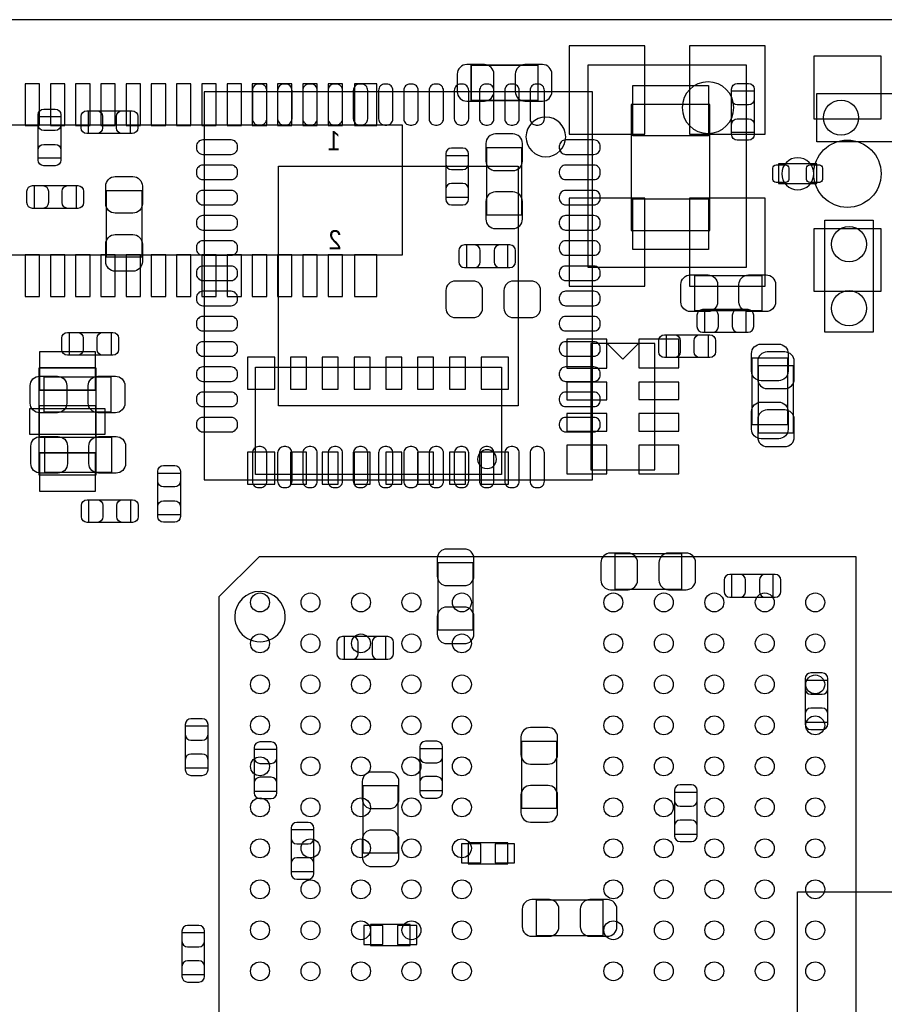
# Model space of a CAD drawing. Extents: x -11.4 to 75.8, y -7.3 to 45.
# Tile 9 of 12: x 36.1 to 49.8, y 14.5 to 30.1. Entities that reach past the tile are written whole.
import ezdxf

# ---------------------------------------------------------------- set-up
doc = ezdxf.new("R2010")
doc.units = 0
for name, color, linetype in [('ASSEMBLY_BOTTOM', 253, 'CONTINUOUS'), ('ASSEMBLY_TOP', 13, 'CONTINUOUS'), ('BODY_CENTER', 211, 'CONTINUOUS'), ('BOTTOM', 211, 'CONTINUOUS'), ('OUTLINE', 2, 'CONTINUOUS'), ('TOP', 3, 'CONTINUOUS')]:
    doc.layers.add(name, color=color, linetype=linetype)

msp = doc.modelspace()

# ---------------------------------------------------------------- linework, layer by layer
at = {"layer": 'ASSEMBLY_BOTTOM', "const_width": 0.024892}
msp.add_lwpolyline([(43.268646, 29.389832), (43.268646, 28.830016), (44.328842, 28.830016), (44.328842, 29.389832), (43.268646, 29.389832)], dxfattribs=at)
at = {"layer": 'ASSEMBLY_BOTTOM'}
for points in [[(45.11802, 29.389832), (45.11802, 26.189432), (47.63262, 26.189432), (47.63262, 29.389832), (45.11802, 29.389832)], [(42.181272, 28.43784), (22.445472, 28.43784), (22.445472, 26.38044), (42.181272, 26.38044), (42.181272, 28.43784)], [(43.228006, 27.954478), (42.867834, 27.954478), (42.867834, 27.294586), (43.228006, 27.294586), (43.228006, 27.954478)], [(44.072048, 28.079446), (43.512232, 28.079446), (43.512232, 27.01925), (44.072048, 27.01925), (44.072048, 28.079446)], [(43.192954, 26.540206), (43.192954, 26.180034), (43.852846, 26.180034), (43.852846, 26.540206), (43.192954, 26.540206)], [(46.967394, 25.514046), (46.967394, 25.153874), (47.627286, 25.153874), (47.627286, 25.514046), (46.967394, 25.514046)], [(45.16374, 24.97836), (45.16374, 22.97176), (46.17974, 22.97176), (46.17974, 24.97836), (45.16374, 24.97836)], [(45.67174, 24.72944), (45.41774, 24.98344)], [(45.67174, 24.72944), (45.92574, 24.98344)], [(37.32022, 24.59101), (37.32022, 22.88921), (36.42106, 22.88921), (36.42106, 24.59101), (37.32022, 24.59101)], [(48.379888, 24.621998), (47.820072, 24.621998), (47.820072, 23.561802), (48.379888, 23.561802), (48.379888, 24.621998)], [(46.605698, 21.081492), (46.605698, 21.641308), (45.545502, 21.641308), (45.545502, 21.081492), (46.605698, 21.081492)], [(42.742612, 20.436586), (43.302428, 20.436586), (43.302428, 21.496782), (42.742612, 21.496782), (42.742612, 20.436586)], [(47.396654, 21.312886), (47.396654, 20.952714), (48.056546, 20.952714), (48.056546, 21.312886), (47.396654, 21.312886)], [(41.91762, 19.967956), (41.91762, 20.328128), (41.257728, 20.328128), (41.257728, 19.967956), (41.91762, 19.967956)], [(48.562768, 18.972276), (48.92294, 18.972276), (48.92294, 19.632168), (48.562768, 19.632168), (48.562768, 18.972276)], [(39.09822, 18.905728), (38.738048, 18.905728), (38.738048, 18.245836), (39.09822, 18.245836), (39.09822, 18.905728)], [(44.068492, 17.605502), (44.628308, 17.605502), (44.628308, 18.665698), (44.068492, 18.665698), (44.068492, 17.605502)], [(39.830248, 17.877536), (40.19042, 17.877536), (40.19042, 18.537428), (39.830248, 18.537428), (39.830248, 17.877536)], [(42.454068, 17.887696), (42.81424, 17.887696), (42.81424, 18.547588), (42.454068, 18.547588), (42.454068, 17.887696)], [(42.113708, 17.960086), (41.553892, 17.960086), (41.553892, 16.89989), (42.113708, 16.89989), (42.113708, 17.960086)], [(46.490128, 17.196816), (46.8503, 17.196816), (46.8503, 17.856708), (46.490128, 17.856708), (46.490128, 17.196816)], [(40.776144, 17.260824), (40.415972, 17.260824), (40.415972, 16.600932), (40.776144, 16.600932), (40.776144, 17.260824)], [(43.85056, 17.0561), (43.22064, 17.0561), (43.22064, 16.7259), (43.85056, 16.7259), (43.85056, 17.0561)], [(44.298616, 16.14551), (44.298616, 15.585694), (45.358812, 15.585694), (45.358812, 16.14551), (44.298616, 16.14551)], [(38.684708, 14.967966), (39.04488, 14.967966), (39.04488, 15.627858), (38.684708, 15.627858), (38.684708, 14.967966)], [(41.67124, 15.4305), (42.30116, 15.4305), (42.30116, 15.7607), (41.67124, 15.7607), (41.67124, 15.4305)]]:
    msp.add_lwpolyline(points, dxfattribs=at)
for points in [[(47.43196, 28.716732, 1), (46.61408, 28.716732, 1), (47.43196, 28.716732)], [(43.67022, 23.141432, 0.999873), (43.371262, 23.141686, 1.000127), (43.67022, 23.141432)]]:
    msp.add_lwpolyline(points, format="xyb", dxfattribs=at)
for points in [[(37.32022, 24.59101), (36.42106, 24.59101), (36.42106, 24.24049), (37.32022, 24.24049)], [(43.7515, 22.90064), (39.85006, 22.90064), (39.85006, 24.60244), (43.7515, 24.60244)], [(37.32022, 23.98903), (36.42106, 23.98903), (36.42106, 23.49119), (37.32022, 23.49119)], [(37.32022, 22.88921), (36.42106, 22.88921), (36.42106, 23.23973), (37.32022, 23.23973)], [(60.03925, 16.278352), (60.03925, 3.178302), (48.439324, 3.178302), (48.439324, 16.278352)]]:
    msp.add_lwpolyline(points, close=True, dxfattribs=at)
at = {"layer": 'ASSEMBLY_TOP'}
for points in [[(39.0398, 28.96616), (39.0398, 22.81428), (45.19168, 22.81428), (45.19168, 28.96616), (39.0398, 28.96616)], [(47.396654, 28.981146), (47.756826, 28.981146), (47.756826, 28.321254), (47.396654, 28.321254), (47.396654, 28.981146)], [(50.527966, 28.176728), (48.749966, 28.176728), (48.749966, 28.938728), (50.527966, 28.938728), (50.527966, 28.176728)], [(47.053754, 26.769314), (47.053754, 28.76931), (45.803566, 28.76931), (45.803566, 26.769314), (47.053754, 26.769314)], [(37.865558, 28.666694), (37.865558, 28.306522), (37.205666, 28.306522), (37.205666, 28.666694), (37.865558, 28.666694)], [(36.765738, 27.914854), (36.405566, 27.914854), (36.405566, 28.574746), (36.765738, 28.574746), (36.765738, 27.914854)], [(37.007546, 27.480006), (37.007546, 27.119834), (36.347654, 27.119834), (36.347654, 27.480006), (37.007546, 27.480006)], [(38.047676, 26.343102), (37.48786, 26.343102), (37.48786, 27.403298), (38.047676, 27.403298), (38.047676, 26.343102)], [(49.638966, 26.932128), (49.638966, 25.154128), (48.876966, 25.154128), (48.876966, 26.932128), (49.638966, 26.932128)], [(46.81347, 25.493472), (46.81347, 26.053288), (47.873666, 26.053288), (47.873666, 25.493472), (46.81347, 25.493472)], [(37.561266, 25.151334), (37.561266, 24.791162), (36.901374, 24.791162), (36.901374, 25.151334), (37.561266, 25.151334)], [(47.022766, 25.113234), (47.022766, 24.753062), (46.362874, 24.753062), (46.362874, 25.113234), (47.022766, 25.113234)], [(48.28286, 23.686262), (47.723044, 23.686262), (47.723044, 24.746458), (48.28286, 24.746458), (48.28286, 23.686262)], [(37.560758, 24.448008), (37.560758, 23.888192), (36.500562, 23.888192), (36.500562, 24.448008), (37.560758, 24.448008)], [(37.570918, 23.490428), (37.570918, 22.930612), (36.510722, 22.930612), (36.510722, 23.490428), (37.570918, 23.490428)], [(38.661086, 22.260814), (38.300914, 22.260814), (38.300914, 22.920706), (38.661086, 22.920706), (38.661086, 22.260814)], [(37.871146, 22.499066), (37.871146, 22.138894), (37.211254, 22.138894), (37.211254, 22.499066), (37.871146, 22.499066)], [(39.272464, 6.49478), (49.37252, 6.49478), (49.37252, 21.59508), (39.907464, 21.59508), (39.272464, 20.96008), (39.272464, 6.49478)]]:
    msp.add_lwpolyline(points, dxfattribs=at)
for points in [[(44.7675, 28.25242, 1), (44.13758, 28.25242, 1), (44.7675, 28.25242)], [(40.3225, 20.644866, 0.999843), (39.5224, 20.64512, 1.000157), (40.3225, 20.644866)]]:
    msp.add_lwpolyline(points, format="xyb", dxfattribs=at)
msp.add_lwpolyline([(48.749458, 27.513788), (48.749458, 27.823668), (48.139858, 27.823668), (48.139858, 27.513788)], close=True, dxfattribs=at)
at = {"layer": 'BODY_CENTER'}
msp.add_lwpolyline([(48.698658, 27.668728, 1), (48.190658, 27.668728, 1)], format="xyb", close=True, dxfattribs=at)
at = {"layer": 'BOTTOM'}
for points in [[(46.02226, 29.694632), (44.82338, 29.694632), (44.82338, 28.297632), (46.02226, 28.297632)], [(47.92726, 29.694632), (46.72838, 29.694632), (46.72838, 28.297632), (47.92726, 28.297632)], [(48.699166, 29.531818), (48.699166, 28.541218), (49.765966, 28.541218), (49.765966, 29.531818)], [(36.428172, 28.43403), (36.428172, 29.09443), (36.199572, 29.09443), (36.199572, 28.43403)], [(36.828222, 28.43403), (36.828222, 29.09443), (36.599622, 29.09443), (36.599622, 28.43403)], [(37.228272, 28.43403), (37.228272, 29.09443), (36.999672, 29.09443), (36.999672, 28.43403)], [(37.628322, 28.43403), (37.628322, 29.09443), (37.399722, 29.09443), (37.399722, 28.43403)], [(38.028372, 28.43403), (38.028372, 29.09443), (37.799772, 29.09443), (37.799772, 28.43403)], [(38.428422, 28.43403), (38.428422, 29.09443), (38.199822, 29.09443), (38.199822, 28.43403)], [(38.828472, 28.43403), (38.828472, 29.09443), (38.599872, 29.09443), (38.599872, 28.43403)], [(39.228522, 28.43403), (39.228522, 29.09443), (38.999922, 29.09443), (38.999922, 28.43403)], [(39.628572, 28.43403), (39.628572, 29.09443), (39.399972, 29.09443), (39.399972, 28.43403)], [(40.028622, 28.43403), (40.028622, 29.09443), (39.800022, 29.09443), (39.800022, 28.43403)], [(40.428672, 28.43403), (40.428672, 29.09443), (40.200072, 29.09443), (40.200072, 28.43403)], [(40.828722, 28.43403), (40.828722, 29.09443), (40.600122, 29.09443), (40.600122, 28.43403)], [(41.228772, 28.43403), (41.228772, 29.09443), (41.000172, 29.09443), (41.000172, 28.43403)], [(41.774872, 28.43403), (41.774872, 29.09443), (41.419272, 29.09443), (41.419272, 28.43403)], [(46.02226, 27.281632), (44.82338, 27.281632), (44.82338, 25.884632), (46.02226, 25.884632)], [(47.92726, 27.281632), (46.72838, 27.281632), (46.72838, 25.884632), (47.92726, 25.884632)], [(48.699166, 26.796238), (48.699166, 25.805638), (49.765966, 25.805638), (49.765966, 26.796238)], [(36.428172, 25.72385), (36.428172, 26.38425), (36.199572, 26.38425), (36.199572, 25.72385)], [(36.828222, 25.72385), (36.828222, 26.38425), (36.599622, 26.38425), (36.599622, 25.72385)], [(37.228272, 25.72385), (37.228272, 26.38425), (36.999672, 26.38425), (36.999672, 25.72385)], [(37.628322, 25.72385), (37.628322, 26.38425), (37.399722, 26.38425), (37.399722, 25.72385)], [(38.028372, 25.72385), (38.028372, 26.38425), (37.799772, 26.38425), (37.799772, 25.72385)], [(38.428422, 25.72385), (38.428422, 26.38425), (38.199822, 26.38425), (38.199822, 25.72385)], [(38.828472, 25.72385), (38.828472, 26.38425), (38.599872, 26.38425), (38.599872, 25.72385)], [(39.228522, 25.72385), (39.228522, 26.38425), (38.999922, 26.38425), (38.999922, 25.72385)], [(39.628572, 25.72385), (39.628572, 26.38425), (39.399972, 26.38425), (39.399972, 25.72385)], [(40.028622, 25.72385), (40.028622, 26.38425), (39.800022, 26.38425), (39.800022, 25.72385)], [(40.428672, 25.72385), (40.428672, 26.38425), (40.200072, 26.38425), (40.200072, 25.72385)], [(40.828722, 25.72385), (40.828722, 26.38425), (40.600122, 26.38425), (40.600122, 25.72385)], [(41.228772, 25.72385), (41.228772, 26.38425), (41.000172, 26.38425), (41.000172, 25.72385)], [(41.774872, 25.72385), (41.774872, 26.38425), (41.419272, 26.38425), (41.419272, 25.72385)], [(45.41774, 25.042368), (44.78274, 25.042368), (44.78274, 24.585168), (45.41774, 24.585168)], [(46.56074, 25.04567), (45.92574, 25.04567), (45.92574, 24.58847), (46.56074, 24.58847)], [(37.31514, 24.84501), (36.42614, 24.84501), (36.42614, 24.23541), (37.31514, 24.23541)], [(40.15486, 24.25192), (40.15486, 24.75992), (39.72306, 24.75992), (39.72306, 24.25192)], [(40.65778, 24.25192), (40.65778, 24.75992), (40.40378, 24.75992), (40.40378, 24.25192)], [(41.1607, 24.25192), (41.1607, 24.75992), (40.9067, 24.75992), (40.9067, 24.25192)], [(41.66616, 24.25192), (41.66616, 24.75992), (41.41216, 24.75992), (41.41216, 24.25192)], [(42.16908, 24.25192), (42.16908, 24.75992), (41.91508, 24.75992), (41.91508, 24.25192)], [(42.67454, 24.25192), (42.67454, 24.75992), (42.42054, 24.75992), (42.42054, 24.25192)], [(43.17746, 24.25192), (43.17746, 24.75992), (42.92346, 24.75992), (42.92346, 24.25192)], [(43.86072, 24.25192), (43.86072, 24.75992), (43.42892, 24.75992), (43.42892, 24.25192)], [(45.41774, 24.364442), (44.78274, 24.364442), (44.78274, 24.085042), (45.41774, 24.085042)], [(46.56074, 24.365204), (45.92574, 24.365204), (45.92574, 24.085804), (46.56074, 24.085804)], [(37.47008, 23.94077), (36.2712, 23.94077), (36.2712, 23.53945), (37.47008, 23.53945)], [(45.41774, 23.864316), (44.78274, 23.864316), (44.78274, 23.584916), (45.41774, 23.584916)], [(46.56074, 23.865078), (45.92574, 23.865078), (45.92574, 23.585678), (46.56074, 23.585678)], [(45.41774, 23.36419), (44.78274, 23.36419), (44.78274, 22.90699), (45.41774, 22.90699)], [(46.56074, 23.364952), (45.92574, 23.364952), (45.92574, 22.907752), (46.56074, 22.907752)], [(37.31514, 23.24481), (36.42614, 23.24481), (36.42614, 22.63521), (37.31514, 22.63521)], [(39.72306, 23.25116), (39.72306, 22.74316), (40.15486, 22.74316), (40.15486, 23.25116)], [(40.65778, 22.74316), (40.65778, 23.25116), (40.40378, 23.25116), (40.40378, 22.74316)], [(41.1607, 22.74316), (41.1607, 23.25116), (40.9067, 23.25116), (40.9067, 22.74316)], [(41.66616, 22.74316), (41.66616, 23.25116), (41.41216, 23.25116), (41.41216, 22.74316)], [(42.16908, 22.74316), (42.16908, 23.25116), (41.91508, 23.25116), (41.91508, 22.74316)], [(42.67454, 22.74316), (42.67454, 23.25116), (42.42054, 23.25116), (42.42054, 22.74316)], [(43.17746, 22.74316), (43.17746, 23.25116), (42.92346, 23.25116), (42.92346, 22.74316)], [(43.42892, 23.25116), (43.42892, 22.74316), (43.86072, 22.74316), (43.86072, 23.25116)], [(43.421046, 16.7386), (43.421046, 17.0434), (43.116246, 17.0434), (43.116246, 16.7386)], [(43.954954, 16.7386), (43.954954, 17.0434), (43.650154, 17.0434), (43.650154, 16.7386)], [(41.566846, 15.748), (41.566846, 15.4432), (41.871646, 15.4432), (41.871646, 15.748)], [(42.100754, 15.748), (42.100754, 15.4432), (42.405554, 15.4432), (42.405554, 15.748)]]:
    msp.add_lwpolyline(points, close=True, dxfattribs=at)
for points in [[(43.198796, 28.819856), (43.478704, 28.819856, 0.414846), (43.628818, 28.96997), (43.628818, 29.249878, 0.414846), (43.478704, 29.399992), (43.198796, 29.399992, 0.414846), (43.048682, 29.249878), (43.048682, 28.96997, 0.414846)], [(44.398692, 29.399992), (44.118784, 29.399992, 0.414846), (43.96867, 29.249878), (43.96867, 28.96997, 0.414846), (44.118784, 28.819856), (44.398692, 28.819856, 0.414846), (44.548806, 28.96997), (44.548806, 29.249878, 0.414846)], [(43.502072, 28.149296), (43.502072, 27.869388, 0.414846), (43.652186, 27.719274), (43.932094, 27.719274, 0.414846), (44.082208, 27.869388), (44.082208, 28.149296, 0.414846), (43.932094, 28.29941), (43.652186, 28.29941, 0.414846)], [(42.867834, 27.98445), (42.867834, 27.82443, 0.413587), (42.958004, 27.734514), (43.137836, 27.734514, 0.413587), (43.228006, 27.82443), (43.228006, 27.98445, 0.413587), (43.137836, 28.074366), (42.958004, 28.074366, 0.413587)], [(43.228006, 27.264614), (43.228006, 27.424634, 0.413587), (43.137836, 27.51455), (42.958004, 27.51455, 0.413587), (42.867834, 27.424634), (42.867834, 27.264614, 0.413587), (42.958004, 27.174698), (43.137836, 27.174698, 0.413587)], [(44.082208, 26.9494), (44.082208, 27.229308, 0.414846), (43.932094, 27.379422), (43.652186, 27.379422, 0.414846), (43.502072, 27.229308), (43.502072, 26.9494, 0.414846), (43.652186, 26.799286), (43.932094, 26.799286, 0.414846)], [(43.162982, 26.180034), (43.323002, 26.180034, 0.413587), (43.412918, 26.270204), (43.412918, 26.450036, 0.413587), (43.323002, 26.540206), (43.162982, 26.540206, 0.413587), (43.073066, 26.450036), (43.073066, 26.270204, 0.413587)], [(43.882818, 26.540206), (43.722798, 26.540206, 0.413587), (43.632882, 26.450036), (43.632882, 26.270204, 0.413587), (43.722798, 26.180034), (43.882818, 26.180034, 0.413587), (43.972734, 26.270204), (43.972734, 26.450036, 0.413587)], [(43.019472, 25.386792), (43.29938, 25.386792, 0.414846), (43.449494, 25.536906), (43.449494, 25.816814, 0.414846), (43.29938, 25.966928), (43.019472, 25.966928, 0.414846), (42.869358, 25.816814), (42.869358, 25.536906, 0.414846)], [(44.219368, 25.966928), (43.93946, 25.966928, 0.414846), (43.789346, 25.816814), (43.789346, 25.536906, 0.414846), (43.93946, 25.386792), (44.219368, 25.386792, 0.414846), (44.369482, 25.536906), (44.369482, 25.816814, 0.414846)], [(46.937422, 25.153874), (47.097442, 25.153874, 0.413587), (47.187358, 25.244044), (47.187358, 25.423876, 0.413587), (47.097442, 25.514046), (46.937422, 25.514046, 0.413587), (46.847506, 25.423876), (46.847506, 25.244044, 0.413587)], [(47.657258, 25.514046), (47.497238, 25.514046, 0.413587), (47.407322, 25.423876), (47.407322, 25.244044, 0.413587), (47.497238, 25.153874), (47.657258, 25.153874, 0.413587), (47.747174, 25.244044), (47.747174, 25.423876, 0.413587)], [(47.809912, 24.691848), (47.809912, 24.41194, 0.414846), (47.960026, 24.261826), (48.239934, 24.261826, 0.414846), (48.390048, 24.41194), (48.390048, 24.691848, 0.414846), (48.239934, 24.841962), (47.960026, 24.841962, 0.414846)], [(48.390048, 23.491952), (48.390048, 23.77186, 0.414846), (48.239934, 23.921974), (47.960026, 23.921974, 0.414846), (47.809912, 23.77186), (47.809912, 23.491952, 0.414846), (47.960026, 23.341838), (48.239934, 23.341838, 0.414846)], [(42.732452, 21.566632), (42.732452, 21.286724, 0.414846), (42.882566, 21.13661), (43.162474, 21.13661, 0.414846), (43.312588, 21.286724), (43.312588, 21.566632, 0.414846), (43.162474, 21.716746), (42.882566, 21.716746, 0.414846)], [(45.475652, 21.071332), (45.75556, 21.071332, 0.414846), (45.905674, 21.221446), (45.905674, 21.501354, 0.414846), (45.75556, 21.651468), (45.475652, 21.651468, 0.414846), (45.325538, 21.501354), (45.325538, 21.221446, 0.414846)], [(46.675548, 21.651468), (46.39564, 21.651468, 0.414846), (46.245526, 21.501354), (46.245526, 21.221446, 0.414846), (46.39564, 21.071332), (46.675548, 21.071332, 0.414846), (46.825662, 21.221446), (46.825662, 21.501354, 0.414846)], [(47.366682, 20.952714), (47.526702, 20.952714, 0.413587), (47.616618, 21.042884), (47.616618, 21.222716, 0.413587), (47.526702, 21.312886), (47.366682, 21.312886, 0.413587), (47.276766, 21.222716), (47.276766, 21.042884, 0.413587)], [(48.086518, 21.312886), (47.926498, 21.312886, 0.413587), (47.836582, 21.222716), (47.836582, 21.042884, 0.413587), (47.926498, 20.952714), (48.086518, 20.952714, 0.413587), (48.176434, 21.042884), (48.176434, 21.222716, 0.413587)], [(43.312588, 20.366736), (43.312588, 20.646644, 0.414846), (43.162474, 20.796758), (42.882566, 20.796758, 0.414846), (42.732452, 20.646644), (42.732452, 20.366736, 0.414846), (42.882566, 20.216622), (43.162474, 20.216622, 0.414846)], [(41.227756, 19.967956), (41.387776, 19.967956, 0.413587), (41.477692, 20.058126), (41.477692, 20.237958, 0.413587), (41.387776, 20.328128), (41.227756, 20.328128, 0.413587), (41.13784, 20.237958), (41.13784, 20.058126, 0.413587)], [(41.947592, 20.328128), (41.787572, 20.328128, 0.413587), (41.697656, 20.237958), (41.697656, 20.058126, 0.413587), (41.787572, 19.967956), (41.947592, 19.967956, 0.413587), (42.037508, 20.058126), (42.037508, 20.237958, 0.413587)], [(48.562768, 19.66214), (48.562768, 19.50212, 0.413587), (48.652938, 19.412204), (48.83277, 19.412204, 0.413587), (48.92294, 19.50212), (48.92294, 19.66214, 0.413587), (48.83277, 19.752056), (48.652938, 19.752056, 0.413587)], [(48.92294, 18.942304), (48.92294, 19.102324, 0.413587), (48.83277, 19.19224), (48.652938, 19.19224, 0.413587), (48.562768, 19.102324), (48.562768, 18.942304, 0.413587), (48.652938, 18.852388), (48.83277, 18.852388, 0.413587)], [(38.738048, 18.9357), (38.738048, 18.77568, 0.413587), (38.828218, 18.685764), (39.00805, 18.685764, 0.413587), (39.09822, 18.77568), (39.09822, 18.9357, 0.413587), (39.00805, 19.025616), (38.828218, 19.025616, 0.413587)], [(44.058332, 18.735548), (44.058332, 18.45564, 0.414846), (44.208446, 18.305526), (44.488354, 18.305526, 0.414846), (44.638468, 18.45564), (44.638468, 18.735548, 0.414846), (44.488354, 18.885662), (44.208446, 18.885662, 0.414846)], [(39.830248, 18.5674), (39.830248, 18.40738, 0.413587), (39.920418, 18.317464), (40.10025, 18.317464, 0.413587), (40.19042, 18.40738), (40.19042, 18.5674, 0.413587), (40.10025, 18.657316), (39.920418, 18.657316, 0.413587)], [(42.454068, 18.57756), (42.454068, 18.41754, 0.413587), (42.544238, 18.327624), (42.72407, 18.327624, 0.413587), (42.81424, 18.41754), (42.81424, 18.57756, 0.413587), (42.72407, 18.667476), (42.544238, 18.667476, 0.413587)], [(39.09822, 18.215864), (39.09822, 18.375884, 0.413587), (39.00805, 18.4658), (38.828218, 18.4658, 0.413587), (38.738048, 18.375884), (38.738048, 18.215864, 0.413587), (38.828218, 18.125948), (39.00805, 18.125948, 0.413587)], [(41.543732, 18.029936), (41.543732, 17.750028, 0.414846), (41.693846, 17.599914), (41.973754, 17.599914, 0.414846), (42.123868, 17.750028), (42.123868, 18.029936, 0.414846), (41.973754, 18.18005), (41.693846, 18.18005, 0.414846)], [(40.19042, 17.847564), (40.19042, 18.007584, 0.413587), (40.10025, 18.0975), (39.920418, 18.0975, 0.413587), (39.830248, 18.007584), (39.830248, 17.847564, 0.413587), (39.920418, 17.757648), (40.10025, 17.757648, 0.413587)], [(42.81424, 17.857724), (42.81424, 18.017744, 0.413587), (42.72407, 18.10766), (42.544238, 18.10766, 0.413587), (42.454068, 18.017744), (42.454068, 17.857724, 0.413587), (42.544238, 17.767808), (42.72407, 17.767808, 0.413587)], [(44.638468, 17.535652), (44.638468, 17.81556, 0.414846), (44.488354, 17.965674), (44.208446, 17.965674, 0.414846), (44.058332, 17.81556), (44.058332, 17.535652, 0.414846), (44.208446, 17.385538), (44.488354, 17.385538, 0.414846)], [(46.490128, 17.88668), (46.490128, 17.72666, 0.413587), (46.580298, 17.636744), (46.76013, 17.636744, 0.413587), (46.8503, 17.72666), (46.8503, 17.88668, 0.413587), (46.76013, 17.976596), (46.580298, 17.976596, 0.413587)], [(40.415972, 17.290796), (40.415972, 17.130776, 0.413587), (40.506142, 17.04086), (40.685974, 17.04086, 0.413587), (40.776144, 17.130776), (40.776144, 17.290796, 0.413587), (40.685974, 17.380712), (40.506142, 17.380712, 0.413587)], [(46.8503, 17.166844), (46.8503, 17.326864, 0.413587), (46.76013, 17.41678), (46.580298, 17.41678, 0.413587), (46.490128, 17.326864), (46.490128, 17.166844, 0.413587), (46.580298, 17.076928), (46.76013, 17.076928, 0.413587)], [(42.123868, 16.83004), (42.123868, 17.109948, 0.414846), (41.973754, 17.260062), (41.693846, 17.260062, 0.414846), (41.543732, 17.109948), (41.543732, 16.83004, 0.414846), (41.693846, 16.679926), (41.973754, 16.679926, 0.414846)], [(40.776144, 16.57096), (40.776144, 16.73098, 0.413587), (40.685974, 16.820896), (40.506142, 16.820896, 0.413587), (40.415972, 16.73098), (40.415972, 16.57096, 0.413587), (40.506142, 16.481044), (40.685974, 16.481044, 0.413587)], [(44.228766, 15.575534), (44.508674, 15.575534, 0.414846), (44.658788, 15.725648), (44.658788, 16.005556, 0.414846), (44.508674, 16.15567), (44.228766, 16.15567, 0.414846), (44.078652, 16.005556), (44.078652, 15.725648, 0.414846)], [(45.428662, 16.15567), (45.148754, 16.15567, 0.414846), (44.99864, 16.005556), (44.99864, 15.725648, 0.414846), (45.148754, 15.575534), (45.428662, 15.575534, 0.414846), (45.578776, 15.725648), (45.578776, 16.005556, 0.414846)], [(38.684708, 15.65783), (38.684708, 15.49781, 0.413587), (38.774878, 15.407894), (38.95471, 15.407894, 0.413587), (39.04488, 15.49781), (39.04488, 15.65783, 0.413587), (38.95471, 15.747746), (38.774878, 15.747746, 0.413587)], [(39.04488, 14.937994), (39.04488, 15.098014, 0.413587), (38.95471, 15.18793), (38.774878, 15.18793, 0.413587), (38.684708, 15.098014), (38.684708, 14.937994, 0.413587), (38.774878, 14.848078), (38.95471, 14.848078, 0.413587)]]:
    msp.add_lwpolyline(points, format="xyb", close=True, dxfattribs=at)
msp.add_circle((49.232566, 27.668728), 0.5334, dxfattribs=at)
at = {"layer": 'OUTLINE'}
for points in [[(6.031992, 0), (61.210952, 0), (61.210952, 30.1117), (6.031992, 30.1117)], [(6.031992, 30.1117), (6.031992, 0), (61.210952, 0), (61.210952, 30.1117)]]:
    msp.add_lwpolyline(points, close=True, dxfattribs=at)
at = {"layer": 'TOP'}
for points in [[(39.901368, 28.44038), (39.929816, 28.44038, 0.414214), (40.029892, 28.540456), (40.029892, 28.990036, 0.414214), (39.929816, 29.090112), (39.901368, 29.090112, 0.414214), (39.801292, 28.990036), (39.801292, 28.540456, 0.414214)], [(40.301418, 28.44038), (40.329866, 28.44038, 0.414214), (40.429942, 28.540456), (40.429942, 28.990036, 0.414214), (40.329866, 29.090112), (40.301418, 29.090112, 0.414214), (40.201342, 28.990036), (40.201342, 28.540456, 0.414214)], [(40.701468, 28.44038), (40.729916, 28.44038, 0.414214), (40.829992, 28.540456), (40.829992, 28.990036, 0.414214), (40.729916, 29.090112), (40.701468, 29.090112, 0.414214), (40.601392, 28.990036), (40.601392, 28.540456, 0.414214)], [(41.101518, 28.44038), (41.129966, 28.44038, 0.414214), (41.230042, 28.540456), (41.230042, 28.990036, 0.414214), (41.129966, 29.090112), (41.101518, 29.090112, 0.414214), (41.001442, 28.990036), (41.001442, 28.540456, 0.414214)], [(41.501568, 28.44038), (41.530016, 28.44038, 0.414214), (41.630092, 28.540456), (41.630092, 28.990036, 0.414214), (41.530016, 29.090112), (41.501568, 29.090112, 0.414214), (41.401492, 28.990036), (41.401492, 28.540456, 0.414214)], [(41.901618, 28.44038), (41.930066, 28.44038, 0.414214), (42.030142, 28.540456), (42.030142, 28.990036, 0.414214), (41.930066, 29.090112), (41.901618, 29.090112, 0.414214), (41.801542, 28.990036), (41.801542, 28.540456, 0.414214)], [(42.301414, 28.44038), (42.329862, 28.44038, 0.414214), (42.429938, 28.540456), (42.429938, 28.990036, 0.414214), (42.329862, 29.090112), (42.301414, 29.090112, 0.414214), (42.201338, 28.990036), (42.201338, 28.540456, 0.414214)], [(42.701464, 28.44038), (42.729912, 28.44038, 0.414214), (42.829988, 28.540456), (42.829988, 28.990036, 0.414214), (42.729912, 29.090112), (42.701464, 29.090112, 0.414214), (42.601388, 28.990036), (42.601388, 28.540456, 0.414214)], [(43.101514, 28.44038), (43.129962, 28.44038, 0.414214), (43.230038, 28.540456), (43.230038, 28.990036, 0.414214), (43.129962, 29.090112), (43.101514, 29.090112, 0.414214), (43.001438, 28.990036), (43.001438, 28.540456, 0.414214)], [(43.501564, 28.44038), (43.530012, 28.44038, 0.414214), (43.630088, 28.540456), (43.630088, 28.990036, 0.414214), (43.530012, 29.090112), (43.501564, 29.090112, 0.414214), (43.401488, 28.990036), (43.401488, 28.540456, 0.414214)], [(43.901614, 28.44038), (43.930062, 28.44038, 0.414214), (44.030138, 28.540456), (44.030138, 28.990036, 0.414214), (43.930062, 29.090112), (43.901614, 29.090112, 0.414214), (43.801538, 28.990036), (43.801538, 28.540456, 0.414214)], [(44.301664, 28.44038), (44.330112, 28.44038, 0.414214), (44.430188, 28.540456), (44.430188, 28.990036, 0.414214), (44.330112, 29.090112), (44.301664, 29.090112, 0.414214), (44.201588, 28.990036), (44.201588, 28.540456, 0.414214)], [(47.756826, 29.011118), (47.756826, 28.851098, -0.413587), (47.666656, 28.761182), (47.486824, 28.761182, -0.413587), (47.396654, 28.851098), (47.396654, 29.011118, -0.413587), (47.486824, 29.101034), (47.666656, 29.101034, -0.413587)], [(36.765738, 28.604718), (36.765738, 28.444698, -0.413587), (36.675568, 28.354782), (36.495736, 28.354782, -0.413587), (36.405566, 28.444698), (36.405566, 28.604718, -0.413587), (36.495736, 28.694634), (36.675568, 28.694634, -0.413587)], [(37.175694, 28.666694), (37.335714, 28.666694, -0.413587), (37.42563, 28.576524), (37.42563, 28.396692, -0.413587), (37.335714, 28.306522), (37.175694, 28.306522, -0.413587), (37.085778, 28.396692), (37.085778, 28.576524, -0.413587)], [(37.89553, 28.306522), (37.73551, 28.306522, -0.413587), (37.645594, 28.396692), (37.645594, 28.576524, -0.413587), (37.73551, 28.666694), (37.89553, 28.666694, -0.413587), (37.985446, 28.576524), (37.985446, 28.396692, -0.413587)], [(47.396654, 28.291282), (47.396654, 28.451302, -0.413587), (47.486824, 28.541218), (47.666656, 28.541218, -0.413587), (47.756826, 28.451302), (47.756826, 28.291282, -0.413587), (47.666656, 28.201366), (47.486824, 28.201366, -0.413587)], [(36.405566, 27.884882), (36.405566, 28.044902, -0.413587), (36.495736, 28.134818), (36.675568, 28.134818, -0.413587), (36.765738, 28.044902), (36.765738, 27.884882, -0.413587), (36.675568, 27.794966), (36.495736, 27.794966, -0.413587)], [(39.56558, 28.076144), (39.56558, 28.104592, 0.414214), (39.465504, 28.204668), (39.015924, 28.204668, 0.414214), (38.915848, 28.104592), (38.915848, 28.076144, 0.414214), (39.015924, 27.976068), (39.465504, 27.976068, 0.414214)], [(44.6659, 28.104592), (44.6659, 28.076144, 0.414214), (44.765976, 27.976068), (45.215556, 27.976068, 0.414214), (45.315632, 28.076144), (45.315632, 28.104592, 0.414214), (45.215556, 28.204668), (44.765976, 28.204668, 0.414214)], [(39.56558, 27.676094), (39.56558, 27.704542, 0.414214), (39.465504, 27.804618), (39.015924, 27.804618, 0.414214), (38.915848, 27.704542), (38.915848, 27.676094, 0.414214), (39.015924, 27.576018), (39.465504, 27.576018, 0.414214)], [(44.6659, 27.704542), (44.6659, 27.676094, 0.414214), (44.765976, 27.576018), (45.215556, 27.576018, 0.414214), (45.315632, 27.676094), (45.315632, 27.704542, 0.414214), (45.215556, 27.804618), (44.765976, 27.804618, 0.414214)], [(48.050958, 27.757628, -0.414214), (48.101758, 27.808428), (48.254158, 27.808428, -0.414214), (48.304958, 27.757628), (48.304958, 27.579828, -0.414214), (48.254158, 27.529028), (48.101758, 27.529028, -0.414214), (48.050958, 27.579828)], [(48.584358, 27.757628, -0.414214), (48.635158, 27.808428), (48.787558, 27.808428, -0.414214), (48.838358, 27.757628), (48.838358, 27.579828, -0.414214), (48.787558, 27.529028), (48.635158, 27.529028, -0.414214), (48.584358, 27.579828)], [(38.057836, 27.473148), (38.057836, 27.19324, -0.414846), (37.907722, 27.043126), (37.627814, 27.043126, -0.414846), (37.4777, 27.19324), (37.4777, 27.473148, -0.414846), (37.627814, 27.623262), (37.907722, 27.623262, -0.414846)], [(36.317682, 27.480006), (36.477702, 27.480006, -0.413587), (36.567618, 27.389836), (36.567618, 27.210004, -0.413587), (36.477702, 27.119834), (36.317682, 27.119834, -0.413587), (36.227766, 27.210004), (36.227766, 27.389836, -0.413587)], [(37.037518, 27.119834), (36.877498, 27.119834, -0.413587), (36.787582, 27.210004), (36.787582, 27.389836, -0.413587), (36.877498, 27.480006), (37.037518, 27.480006, -0.413587), (37.127434, 27.389836), (37.127434, 27.210004, -0.413587)], [(39.56558, 27.276044), (39.56558, 27.304492, 0.414214), (39.465504, 27.404568), (39.015924, 27.404568, 0.414214), (38.915848, 27.304492), (38.915848, 27.276044, 0.414214), (39.015924, 27.175968), (39.465504, 27.175968, 0.414214)], [(44.6659, 27.304492), (44.6659, 27.276044, 0.414214), (44.765976, 27.175968), (45.215556, 27.175968, 0.414214), (45.315632, 27.276044), (45.315632, 27.304492, 0.414214), (45.215556, 27.404568), (44.765976, 27.404568, 0.414214)], [(39.56558, 26.875994), (39.56558, 26.904442, 0.414214), (39.465504, 27.004518), (39.015924, 27.004518, 0.414214), (38.915848, 26.904442), (38.915848, 26.875994, 0.414214), (39.015924, 26.775918), (39.465504, 26.775918, 0.414214)], [(44.6659, 26.904442), (44.6659, 26.875994, 0.414214), (44.765976, 26.775918), (45.215556, 26.775918, 0.414214), (45.315632, 26.875994), (45.315632, 26.904442, 0.414214), (45.215556, 27.004518), (44.765976, 27.004518, 0.414214)], [(37.4777, 26.273252), (37.4777, 26.55316, -0.414846), (37.627814, 26.703274), (37.907722, 26.703274, -0.414846), (38.057836, 26.55316), (38.057836, 26.273252, -0.414846), (37.907722, 26.123138), (37.627814, 26.123138, -0.414846)], [(39.56558, 26.475944), (39.56558, 26.504392, 0.414214), (39.465504, 26.604468), (39.015924, 26.604468, 0.414214), (38.915848, 26.504392), (38.915848, 26.475944, 0.414214), (39.015924, 26.375868), (39.465504, 26.375868, 0.414214)], [(44.6659, 26.504392), (44.6659, 26.475944, 0.414214), (44.765976, 26.375868), (45.215556, 26.375868, 0.414214), (45.315632, 26.475944), (45.315632, 26.504392, 0.414214), (45.215556, 26.604468), (44.765976, 26.604468, 0.414214)], [(39.56558, 26.075894), (39.56558, 26.104342, 0.414214), (39.465504, 26.204418), (39.015924, 26.204418, 0.414214), (38.915848, 26.104342), (38.915848, 26.075894, 0.414214), (39.015924, 25.975818), (39.465504, 25.975818, 0.414214)], [(44.6659, 26.104342), (44.6659, 26.075894, 0.414214), (44.765976, 25.975818), (45.215556, 25.975818, 0.414214), (45.315632, 26.075894), (45.315632, 26.104342, 0.414214), (45.215556, 26.204418), (44.765976, 26.204418, 0.414214)], [(46.74362, 26.063448), (47.023528, 26.063448, -0.414846), (47.173642, 25.913334), (47.173642, 25.633426, -0.414846), (47.023528, 25.483312), (46.74362, 25.483312, -0.414846), (46.593506, 25.633426), (46.593506, 25.913334, -0.414846)], [(47.943516, 25.483312), (47.663608, 25.483312, -0.414846), (47.513494, 25.633426), (47.513494, 25.913334, -0.414846), (47.663608, 26.063448), (47.943516, 26.063448, -0.414846), (48.09363, 25.913334), (48.09363, 25.633426, -0.414846)], [(39.56558, 25.676098), (39.56558, 25.704546, 0.414214), (39.465504, 25.804622), (39.015924, 25.804622, 0.414214), (38.915848, 25.704546), (38.915848, 25.676098, 0.414214), (39.015924, 25.576022), (39.465504, 25.576022, 0.414214)], [(44.6659, 25.704546), (44.6659, 25.676098, 0.414214), (44.765976, 25.576022), (45.215556, 25.576022, 0.414214), (45.315632, 25.676098), (45.315632, 25.704546, 0.414214), (45.215556, 25.804622), (44.765976, 25.804622, 0.414214)], [(39.56558, 25.276048), (39.56558, 25.304496, 0.414214), (39.465504, 25.404572), (39.015924, 25.404572, 0.414214), (38.915848, 25.304496), (38.915848, 25.276048, 0.414214), (39.015924, 25.175972), (39.465504, 25.175972, 0.414214)], [(44.6659, 25.304496), (44.6659, 25.276048, 0.414214), (44.765976, 25.175972), (45.215556, 25.175972, 0.414214), (45.315632, 25.276048), (45.315632, 25.304496, 0.414214), (45.215556, 25.404572), (44.765976, 25.404572, 0.414214)], [(36.871402, 25.151334), (37.031422, 25.151334, -0.413587), (37.121338, 25.061164), (37.121338, 24.881332, -0.413587), (37.031422, 24.791162), (36.871402, 24.791162, -0.413587), (36.781486, 24.881332), (36.781486, 25.061164, -0.413587)], [(37.591238, 24.791162), (37.431218, 24.791162, -0.413587), (37.341302, 24.881332), (37.341302, 25.061164, -0.413587), (37.431218, 25.151334), (37.591238, 25.151334, -0.413587), (37.681154, 25.061164), (37.681154, 24.881332, -0.413587)], [(39.56558, 24.875998), (39.56558, 24.904446, 0.414214), (39.465504, 25.004522), (39.015924, 25.004522, 0.414214), (38.915848, 24.904446), (38.915848, 24.875998, 0.414214), (39.015924, 24.775922), (39.465504, 24.775922, 0.414214)], [(44.6659, 24.904446), (44.6659, 24.875998, 0.414214), (44.765976, 24.775922), (45.215556, 24.775922, 0.414214), (45.315632, 24.875998), (45.315632, 24.904446, 0.414214), (45.215556, 25.004522), (44.765976, 25.004522, 0.414214)], [(46.332902, 25.113234), (46.492922, 25.113234, -0.413587), (46.582838, 25.023064), (46.582838, 24.843232, -0.413587), (46.492922, 24.753062), (46.332902, 24.753062, -0.413587), (46.242986, 24.843232), (46.242986, 25.023064, -0.413587)], [(47.052738, 24.753062), (46.892718, 24.753062, -0.413587), (46.802802, 24.843232), (46.802802, 25.023064, -0.413587), (46.892718, 25.113234), (47.052738, 25.113234, -0.413587), (47.142654, 25.023064), (47.142654, 24.843232, -0.413587)], [(48.29302, 24.816308), (48.29302, 24.5364, -0.414846), (48.142906, 24.386286), (47.862998, 24.386286, -0.414846), (47.712884, 24.5364), (47.712884, 24.816308, -0.414846), (47.862998, 24.966422), (48.142906, 24.966422, -0.414846)], [(39.56558, 24.475948), (39.56558, 24.504396, 0.414214), (39.465504, 24.604472), (39.015924, 24.604472, 0.414214), (38.915848, 24.504396), (38.915848, 24.475948, 0.414214), (39.015924, 24.375872), (39.465504, 24.375872, 0.414214)], [(44.6659, 24.504396), (44.6659, 24.475948, 0.414214), (44.765976, 24.375872), (45.215556, 24.375872, 0.414214), (45.315632, 24.475948), (45.315632, 24.504396, 0.414214), (45.215556, 24.604472), (44.765976, 24.604472, 0.414214)], [(36.430712, 24.458168), (36.71062, 24.458168, -0.414846), (36.860734, 24.308054), (36.860734, 24.028146, -0.414846), (36.71062, 23.878032), (36.430712, 23.878032, -0.414846), (36.280598, 24.028146), (36.280598, 24.308054, -0.414846)], [(37.630608, 23.878032), (37.3507, 23.878032, -0.414846), (37.200586, 24.028146), (37.200586, 24.308054, -0.414846), (37.3507, 24.458168), (37.630608, 24.458168, -0.414846), (37.780722, 24.308054), (37.780722, 24.028146, -0.414846)], [(39.56558, 24.075898), (39.56558, 24.104346, 0.414214), (39.465504, 24.204422), (39.015924, 24.204422, 0.414214), (38.915848, 24.104346), (38.915848, 24.075898, 0.414214), (39.015924, 23.975822), (39.465504, 23.975822, 0.414214)], [(44.6659, 24.104346), (44.6659, 24.075898, 0.414214), (44.765976, 23.975822), (45.215556, 23.975822, 0.414214), (45.315632, 24.075898), (45.315632, 24.104346, 0.414214), (45.215556, 24.204422), (44.765976, 24.204422, 0.414214)], [(47.712884, 23.616412), (47.712884, 23.89632, -0.414846), (47.862998, 24.046434), (48.142906, 24.046434, -0.414846), (48.29302, 23.89632), (48.29302, 23.616412, -0.414846), (48.142906, 23.466298), (47.862998, 23.466298, -0.414846)], [(39.56558, 23.675848), (39.56558, 23.704296, 0.414214), (39.465504, 23.804372), (39.015924, 23.804372, 0.414214), (38.915848, 23.704296), (38.915848, 23.675848, 0.414214), (39.015924, 23.575772), (39.465504, 23.575772, 0.414214)], [(44.6659, 23.704296), (44.6659, 23.675848, 0.414214), (44.765976, 23.575772), (45.215556, 23.575772, 0.414214), (45.315632, 23.675848), (45.315632, 23.704296, 0.414214), (45.215556, 23.804372), (44.765976, 23.804372, 0.414214)], [(36.440872, 23.500588), (36.72078, 23.500588, -0.414846), (36.870894, 23.350474), (36.870894, 23.070566, -0.414846), (36.72078, 22.920452), (36.440872, 22.920452, -0.414846), (36.290758, 23.070566), (36.290758, 23.350474, -0.414846)], [(37.640768, 22.920452), (37.36086, 22.920452, -0.414846), (37.210746, 23.070566), (37.210746, 23.350474, -0.414846), (37.36086, 23.500588), (37.640768, 23.500588, -0.414846), (37.790882, 23.350474), (37.790882, 23.070566, -0.414846)], [(39.929816, 23.34006), (39.901368, 23.34006, 0.414214), (39.801292, 23.239984), (39.801292, 22.790404, 0.414214), (39.901368, 22.690328), (39.929816, 22.690328, 0.414214), (40.029892, 22.790404), (40.029892, 23.239984, 0.414214)], [(40.329866, 23.34006), (40.301418, 23.34006, 0.414214), (40.201342, 23.239984), (40.201342, 22.790404, 0.414214), (40.301418, 22.690328), (40.329866, 22.690328, 0.414214), (40.429942, 22.790404), (40.429942, 23.239984, 0.414214)], [(40.729916, 23.34006), (40.701468, 23.34006, 0.414214), (40.601392, 23.239984), (40.601392, 22.790404, 0.414214), (40.701468, 22.690328), (40.729916, 22.690328, 0.414214), (40.829992, 22.790404), (40.829992, 23.239984, 0.414214)], [(41.129966, 23.34006), (41.101518, 23.34006, 0.414214), (41.001442, 23.239984), (41.001442, 22.790404, 0.414214), (41.101518, 22.690328), (41.129966, 22.690328, 0.414214), (41.230042, 22.790404), (41.230042, 23.239984, 0.414214)], [(41.530016, 23.34006), (41.501568, 23.34006, 0.414214), (41.401492, 23.239984), (41.401492, 22.790404, 0.414214), (41.501568, 22.690328), (41.530016, 22.690328, 0.414214), (41.630092, 22.790404), (41.630092, 23.239984, 0.414214)], [(41.930066, 23.34006), (41.901618, 23.34006, 0.414214), (41.801542, 23.239984), (41.801542, 22.790404, 0.414214), (41.901618, 22.690328), (41.930066, 22.690328, 0.414214), (42.030142, 22.790404), (42.030142, 23.239984, 0.414214)], [(42.329862, 23.34006), (42.301414, 23.34006, 0.414214), (42.201338, 23.239984), (42.201338, 22.790404, 0.414214), (42.301414, 22.690328), (42.329862, 22.690328, 0.414214), (42.429938, 22.790404), (42.429938, 23.239984, 0.414214)], [(42.729912, 23.34006), (42.701464, 23.34006, 0.414214), (42.601388, 23.239984), (42.601388, 22.790404, 0.414214), (42.701464, 22.690328), (42.729912, 22.690328, 0.414214), (42.829988, 22.790404), (42.829988, 23.239984, 0.414214)], [(43.129962, 23.34006), (43.101514, 23.34006, 0.414214), (43.001438, 23.239984), (43.001438, 22.790404, 0.414214), (43.101514, 22.690328), (43.129962, 22.690328, 0.414214), (43.230038, 22.790404), (43.230038, 23.239984, 0.414214)], [(43.530012, 23.34006), (43.501564, 23.34006, 0.414214), (43.401488, 23.239984), (43.401488, 22.790404, 0.414214), (43.501564, 22.690328), (43.530012, 22.690328, 0.414214), (43.630088, 22.790404), (43.630088, 23.239984, 0.414214)], [(43.930062, 23.34006), (43.901614, 23.34006, 0.414214), (43.801538, 23.239984), (43.801538, 22.790404, 0.414214), (43.901614, 22.690328), (43.930062, 22.690328, 0.414214), (44.030138, 22.790404), (44.030138, 23.239984, 0.414214)], [(44.330112, 23.34006), (44.301664, 23.34006, 0.414214), (44.201588, 23.239984), (44.201588, 22.790404, 0.414214), (44.301664, 22.690328), (44.330112, 22.690328, 0.414214), (44.430188, 22.790404), (44.430188, 23.239984, 0.414214)], [(38.661086, 22.950678), (38.661086, 22.790658, -0.413587), (38.570916, 22.700742), (38.391084, 22.700742, -0.413587), (38.300914, 22.790658), (38.300914, 22.950678, -0.413587), (38.391084, 23.040594), (38.570916, 23.040594, -0.413587)], [(37.181282, 22.499066), (37.341302, 22.499066, -0.413587), (37.431218, 22.408896), (37.431218, 22.229064, -0.413587), (37.341302, 22.138894), (37.181282, 22.138894, -0.413587), (37.091366, 22.229064), (37.091366, 22.408896, -0.413587)], [(37.901118, 22.138894), (37.741098, 22.138894, -0.413587), (37.651182, 22.229064), (37.651182, 22.408896, -0.413587), (37.741098, 22.499066), (37.901118, 22.499066, -0.413587), (37.991034, 22.408896), (37.991034, 22.229064, -0.413587)], [(38.300914, 22.230842), (38.300914, 22.390862, -0.413587), (38.391084, 22.480778), (38.570916, 22.480778, -0.413587), (38.661086, 22.390862), (38.661086, 22.230842, -0.413587), (38.570916, 22.140926), (38.391084, 22.140926, -0.413587)]]:
    msp.add_lwpolyline(points, format="xyb", close=True, dxfattribs=at)
for points in [[(47.028608, 28.269184), (45.828712, 28.269184), (45.828712, 29.069284), (47.028608, 29.069284)], [(40.215693, 27.790267), (44.015787, 27.790267), (44.015787, 23.990173), (40.215693, 23.990173)], [(47.028608, 26.46934), (45.828712, 26.46934), (45.828712, 27.26944), (47.028608, 27.26944)]]:
    msp.add_lwpolyline(points, close=True, dxfattribs=at)
for centre, radius in [((49.130966, 28.557728), 0.2794), ((49.257966, 26.551128), 0.2794), ((49.257966, 25.535128), 0.2794), ((39.92245, 20.86991), 0.149987), ((40.72255, 20.86991), 0.149987), ((41.522396, 20.86991), 0.149987), ((42.322496, 20.86991), 0.149987), ((43.122596, 20.86991), 0.149987), ((45.522388, 20.86991), 0.149987), ((46.322488, 20.86991), 0.149987), ((47.122588, 20.86991), 0.149987), ((47.922434, 20.86991), 0.149987), ((48.722534, 20.86991), 0.149987), ((39.92245, 20.219924), 0.149987), ((40.72255, 20.219924), 0.149987), ((41.522396, 20.219924), 0.149987), ((42.322496, 20.219924), 0.149987), ((43.122596, 20.219924), 0.149987), ((45.522388, 20.219924), 0.149987), ((46.322488, 20.219924), 0.149987), ((47.122588, 20.219924), 0.149987), ((47.922434, 20.219924), 0.149987), ((48.722534, 20.219924), 0.149987), ((39.92245, 19.569938), 0.149987), ((40.72255, 19.569938), 0.149987), ((41.522396, 19.569938), 0.149987), ((42.322496, 19.569938), 0.149987), ((43.122596, 19.569938), 0.149987), ((45.522388, 19.569938), 0.149987), ((46.322488, 19.569938), 0.149987), ((47.122588, 19.569938), 0.149987), ((47.922434, 19.569938), 0.149987), ((48.722534, 19.569938), 0.149987), ((39.92245, 18.919952), 0.149987), ((40.72255, 18.919952), 0.149987), ((41.522396, 18.919952), 0.149987), ((42.322496, 18.919952), 0.149987), ((43.122596, 18.919952), 0.149987), ((45.522388, 18.919952), 0.149987), ((46.322488, 18.919952), 0.149987), ((47.122588, 18.919952), 0.149987), ((47.922434, 18.919952), 0.149987), ((48.722534, 18.919952), 0.149987), ((39.92245, 18.269966), 0.149987), ((40.72255, 18.269966), 0.149987), ((41.522396, 18.269966), 0.149987), ((42.322496, 18.269966), 0.149987), ((43.122596, 18.269966), 0.149987), ((45.522388, 18.269966), 0.149987), ((46.322488, 18.269966), 0.149987), ((47.122588, 18.269966), 0.149987), ((47.922434, 18.269966), 0.149987), ((48.722534, 18.269966), 0.149987), ((39.92245, 17.61998), 0.149987), ((40.72255, 17.61998), 0.149987), ((41.522396, 17.61998), 0.149987), ((42.322496, 17.61998), 0.149987), ((43.122596, 17.61998), 0.149987), ((45.522388, 17.61998), 0.149987), ((46.322488, 17.61998), 0.149987), ((47.122588, 17.61998), 0.149987), ((47.922434, 17.61998), 0.149987), ((48.722534, 17.61998), 0.149987), ((39.92245, 16.969994), 0.149987), ((40.72255, 16.969994), 0.149987), ((41.522396, 16.969994), 0.149987), ((42.322496, 16.969994), 0.149987), ((43.122596, 16.969994), 0.149987), ((45.522388, 16.969994), 0.149987), ((46.322488, 16.969994), 0.149987), ((47.122588, 16.969994), 0.149987), ((47.922434, 16.969994), 0.149987), ((48.722534, 16.969994), 0.149987), ((39.92245, 16.320008), 0.149987), ((40.72255, 16.320008), 0.149987), ((41.522396, 16.320008), 0.149987), ((42.322496, 16.320008), 0.149987), ((43.122596, 16.320008), 0.149987), ((45.522388, 16.320008), 0.149987), ((46.322488, 16.320008), 0.149987), ((47.122588, 16.320008), 0.149987), ((47.922434, 16.320008), 0.149987), ((48.722534, 16.320008), 0.149987), ((39.92245, 15.670022), 0.149987), ((40.72255, 15.670022), 0.149987), ((41.522396, 15.670022), 0.149987), ((42.322496, 15.670022), 0.149987), ((43.122596, 15.670022), 0.149987), ((45.522388, 15.670022), 0.149987), ((46.322488, 15.670022), 0.149987), ((47.122588, 15.670022), 0.149987), ((47.922434, 15.670022), 0.149987), ((48.722534, 15.670022), 0.149987), ((39.92245, 15.020036), 0.149987), ((40.72255, 15.020036), 0.149987), ((41.522396, 15.020036), 0.149987), ((42.322496, 15.020036), 0.149987), ((43.122596, 15.020036), 0.149987), ((45.522388, 15.020036), 0.149987), ((46.322488, 15.020036), 0.149987), ((47.122588, 15.020036), 0.149987), ((47.922434, 15.020036), 0.149987), ((48.722534, 15.020036), 0.149987)]:
    msp.add_circle(centre, radius, dxfattribs=at)

# ---------------------------------------------------------------- texts
at = {"layer": 'ASSEMBLY_BOTTOM', "text_generation_flag": 2, "width": 0.916667}
for s, p in [('1', (41.1988, 28.03906)), ('2', (41.21658, 26.46934))]:
    msp.add_text(s, height=0.3048, dxfattribs=at).set_placement(p)

doc.saveas('drawing.dxf')
